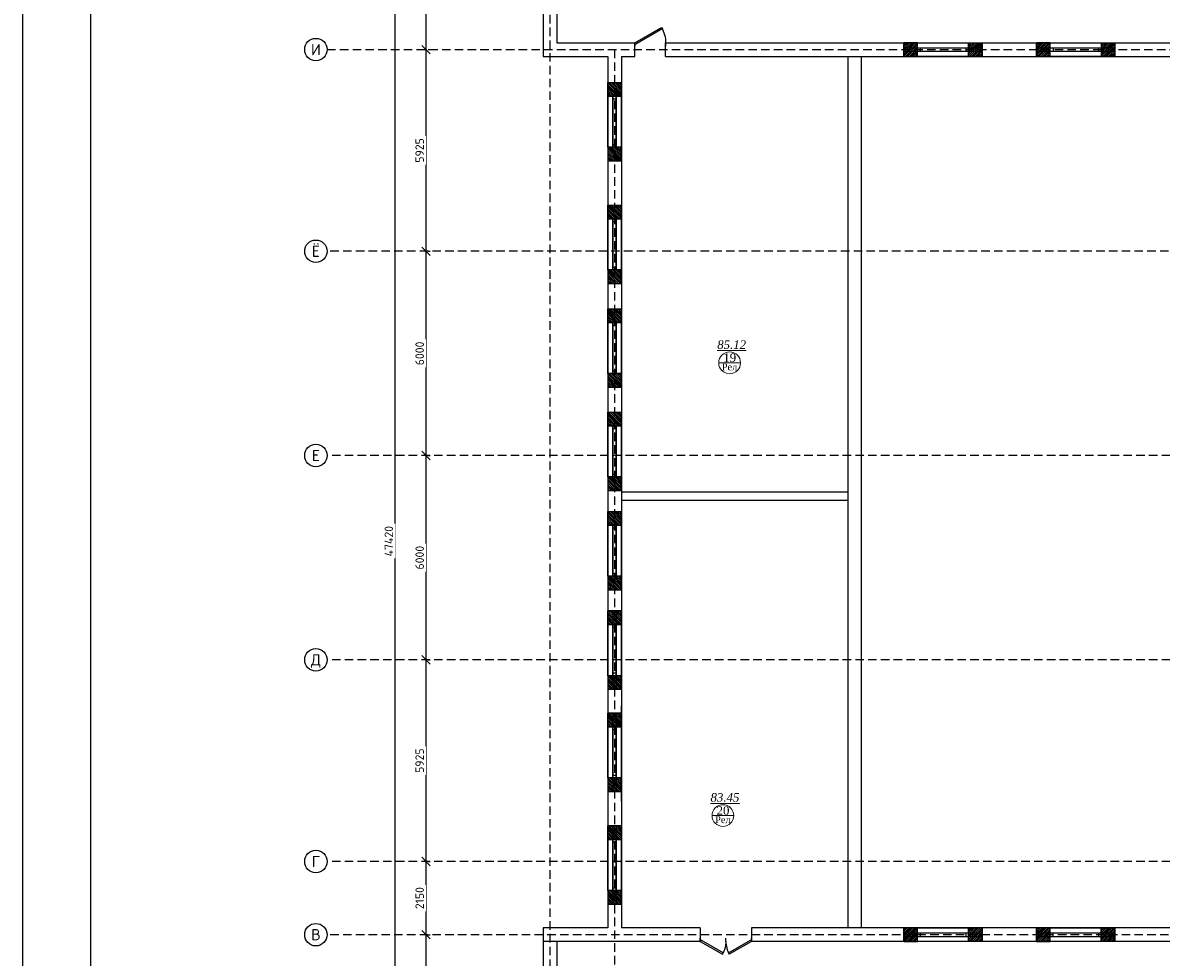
# Model space of a CAD drawing. Header units: inches. Extents: x 8001 to 766003, y -84601 to 563258.
# Tile 10 of 188: x 189106 to 222552, y 17988 to 45438. Entities that reach past the tile are written whole.
import ezdxf
from ezdxf.enums import TextEntityAlignment as Align

# ---------------------------------------------------------------- set-up
doc = ezdxf.new("R2010")
doc.units = ezdxf.units.IN
doc.header["$MEASUREMENT"] = 0
doc.linetypes.add('( Hidden )', pattern=[0.375, 0.25, -0.125])
doc.layers.add('.', color=7, linetype='Continuous', lineweight=15)
doc.layers.add('СТЕНЫ', color=7, linetype='Continuous', lineweight=40)
doc.styles.add('GOST', font='isocpeur.ttf')
doc.styles.add('Text style', font='isocpeur.ttf', dxfattribs={"height": 250})
doc.styles.add('TIEMS', font='times.ttf')
doc.dimstyles.new('Dim Style', dxfattribs={"dimtxt": 250, "dimasz": 250, "dimexe": 125, "dimexo": 62.5, "dimgap": 62.5, "dimtad": 1, "dimdec": 0, "dimtxsty": 'Text style', "dimblk": 'OBLIQUE', "dimcen": 250, "dimclrd": 256, "dimclre": 256, "dimclrt": 256, "dimadec": 0, "dimazin": 0, "dimtfac": 1, "dimtdec": 0, "dimtmove": 0, "dimatfit": 3, "dimldrblk": 'OBLIQUE', "dimfxl": 1, "dimlwd": -1, "dimlwe": -1, "dimarcsym": 0})
pattern_1 = [(45, (1276666.25, 1731302.557), (-27.5771645, 27.5771645), []), (45, (1276668.25, 1731302.557), (-27.5771645, 27.5771645), [])]

# ---------------------------------------------------------------- blocks, each defined once
blk = doc.blocks.new('*U290')
at = {"color": 5}
for p, q in [((0, 0), (0, -4)), ((-36, 0), (-36, -4))]:
    blk.add_line(p, q, dxfattribs=at)
blk.add_lwpolyline([(0, 0), (-31.2, 18), (-32.1, 16.5), (-0.9, -1.5)], close=True, dxfattribs=at)
blk.add_arc((0, 0), 36, 150, 180, dxfattribs=at)
blk = doc.blocks.new('_Oblique')
at = {"color": 0, "linetype": 'ByBlock', "lineweight": -2}
blk.add_line((-0.5, -0.5), (0.5, 0.5), dxfattribs=at)
blk = doc.blocks.new('*D141')
at = {"transparency": 16777216}
for p, q in [((173134, 57389), (173134, 66659)), ((173196, 66659), (173259, 66659)), ((173196, 57389), (173259, 57389))]:
    blk.add_line(p, q, dxfattribs=at)
at = {"layer": 'Defpoints', "color": 0, "transparency": 16777216}
for p in [(173134, 66659), (173134, 66659), (173134, 57389)]:
    blk.add_point(p, dxfattribs=at)
at = {"transparency": 16777216, "xscale": 250, "yscale": 250, "zscale": 250}
for p, rotation in [((173134, 66659), 90), ((173134, 57389), 270)]:
    blk.add_blockref('_Oblique', p, dxfattribs=dict(at, rotation=rotation))
at = {"transparency": 16777216, "insert": (172946, 62024), "char_height": 250, "attachment_point": 5, "rotation": 90, "style": 'Text style', "bg_fill": 3, "box_fill_scale": 1.25, "bg_fill_color": 256, "bg_fill_true_color": 13158600, "bg_fill_transparency": 0}
blk.add_mtext('9270', dxfattribs=at)
blk = doc.blocks.new('*D142')
at = {"transparency": 16777216}
for p, q in [((173134, 66659), (173134, 68809)), ((173196, 68809), (173259, 68809)), ((173196, 66659), (173259, 66659))]:
    blk.add_line(p, q, dxfattribs=at)
at = {"layer": 'Defpoints', "color": 0, "transparency": 16777216}
for p in [(173134, 68809), (173134, 68809), (173134, 66659)]:
    blk.add_point(p, dxfattribs=at)
at = {"transparency": 16777216, "xscale": 250, "yscale": 250, "zscale": 250}
for p, rotation in [((173134, 68809), 90), ((173134, 66659), 270)]:
    blk.add_blockref('_Oblique', p, dxfattribs=dict(at, rotation=rotation))
at = {"transparency": 16777216, "insert": (172946, 67734), "char_height": 250, "attachment_point": 5, "rotation": 90, "style": 'Text style', "bg_fill": 3, "box_fill_scale": 1.25, "bg_fill_color": 256, "bg_fill_true_color": 13158600, "bg_fill_transparency": 0}
blk.add_mtext('2150', dxfattribs=at)
blk = doc.blocks.new('*D143')
at = {"transparency": 16777216}
for p, q in [((173134, 74734), (173134, 80734)), ((173196, 80734), (173259, 80734)), ((173196, 74734), (173259, 74734))]:
    blk.add_line(p, q, dxfattribs=at)
at = {"layer": 'Defpoints', "color": 0, "transparency": 16777216}
for p in [(173134, 80734), (173134, 80734), (173134, 74734)]:
    blk.add_point(p, dxfattribs=at)
at = {"transparency": 16777216, "xscale": 250, "yscale": 250, "zscale": 250}
for p, rotation in [((173134, 80734), 90), ((173134, 74734), 270)]:
    blk.add_blockref('_Oblique', p, dxfattribs=dict(at, rotation=rotation))
at = {"transparency": 16777216, "insert": (172946, 77734), "char_height": 250, "attachment_point": 5, "rotation": 90, "style": 'Text style', "bg_fill": 3, "box_fill_scale": 1.25, "bg_fill_color": 256, "bg_fill_true_color": 13158600, "bg_fill_transparency": 0}
blk.add_mtext('6000', dxfattribs=at)
blk = doc.blocks.new('*D144')
at = {"transparency": 16777216}
for p, q in [((173134, 80734), (173134, 86734)), ((173196, 86734), (173259, 86734)), ((173196, 80734), (173259, 80734))]:
    blk.add_line(p, q, dxfattribs=at)
at = {"layer": 'Defpoints', "color": 0, "transparency": 16777216}
for p in [(173134, 86734), (173134, 86734), (173134, 80734)]:
    blk.add_point(p, dxfattribs=at)
at = {"transparency": 16777216, "xscale": 250, "yscale": 250, "zscale": 250}
for p, rotation in [((173134, 86734), 90), ((173134, 80734), 270)]:
    blk.add_blockref('_Oblique', p, dxfattribs=dict(at, rotation=rotation))
at = {"transparency": 16777216, "insert": (172946, 83734), "char_height": 250, "attachment_point": 5, "rotation": 90, "style": 'Text style', "bg_fill": 3, "box_fill_scale": 1.25, "bg_fill_color": 256, "bg_fill_true_color": 13158600, "bg_fill_transparency": 0}
blk.add_mtext('6000', dxfattribs=at)
blk = doc.blocks.new('*D145')
at = {"transparency": 16777216}
for p, q in [((173134, 86734), (173134, 92659)), ((173196, 92659), (173259, 92659)), ((173196, 86734), (173259, 86734))]:
    blk.add_line(p, q, dxfattribs=at)
at = {"layer": 'Defpoints', "color": 0, "transparency": 16777216}
for p in [(173134, 92659), (173134, 92659), (173134, 86734)]:
    blk.add_point(p, dxfattribs=at)
at = {"transparency": 16777216, "xscale": 250, "yscale": 250, "zscale": 250}
for p, rotation in [((173134, 92659), 90), ((173134, 86734), 270)]:
    blk.add_blockref('_Oblique', p, dxfattribs=dict(at, rotation=rotation))
at = {"transparency": 16777216, "insert": (172946, 89697), "char_height": 250, "attachment_point": 5, "rotation": 90, "style": 'Text style', "bg_fill": 3, "box_fill_scale": 1.25, "bg_fill_color": 256, "bg_fill_true_color": 13158600, "bg_fill_transparency": 0}
blk.add_mtext('5925', dxfattribs=at)
blk = doc.blocks.new('*D146')
at = {"transparency": 16777216}
for p, q in [((173134, 92659), (173134, 96629)), ((173196, 96629), (173259, 96629)), ((173196, 92659), (173259, 92659))]:
    blk.add_line(p, q, dxfattribs=at)
at = {"layer": 'Defpoints', "color": 0, "transparency": 16777216}
for p in [(173134, 96629), (173134, 96629), (173134, 92659)]:
    blk.add_point(p, dxfattribs=at)
at = {"transparency": 16777216, "xscale": 250, "yscale": 250, "zscale": 250}
for p, rotation in [((173134, 96629), 90), ((173134, 92659), 270)]:
    blk.add_blockref('_Oblique', p, dxfattribs=dict(at, rotation=rotation))
at = {"transparency": 16777216, "insert": (172946, 94644), "char_height": 250, "attachment_point": 5, "rotation": 90, "style": 'Text style', "bg_fill": 3, "box_fill_scale": 1.25, "bg_fill_color": 256, "bg_fill_true_color": 13158600, "bg_fill_transparency": 0}
blk.add_mtext('3970', dxfattribs=at)
blk = doc.blocks.new('*D148')
at = {"transparency": 16777216}
for p, q in [((172228, 54509), (172228, 101929)), ((172290, 101929), (172353, 101929)), ((172290, 54509), (172353, 54509))]:
    blk.add_line(p, q, dxfattribs=at)
at = {"layer": 'Defpoints', "color": 0, "transparency": 16777216}
for p in [(172228, 101929), (172228, 101929), (172228, 54509)]:
    blk.add_point(p, dxfattribs=at)
at = {"transparency": 16777216, "xscale": 250, "yscale": 250, "zscale": 250}
for p, rotation in [((172228, 101929), 90), ((172228, 54509), 270)]:
    blk.add_blockref('_Oblique', p, dxfattribs=dict(at, rotation=rotation))
at = {"transparency": 16777216, "insert": (172040, 78219), "char_height": 250, "attachment_point": 5, "rotation": 90, "style": 'Text style', "bg_fill": 3, "box_fill_scale": 1.25, "bg_fill_color": 256, "bg_fill_true_color": 13158600, "bg_fill_transparency": 0}
blk.add_mtext('47420', dxfattribs=at)
blk = doc.blocks.new('*D150')
at = {"transparency": 16777216}
for p, q in [((173134, 68809), (173134, 74734)), ((173196, 74734), (173259, 74734)), ((173196, 68809), (173259, 68809))]:
    blk.add_line(p, q, dxfattribs=at)
at = {"layer": 'Defpoints', "color": 0, "transparency": 16777216}
for p in [(173134, 74734), (173134, 74734), (173134, 68809)]:
    blk.add_point(p, dxfattribs=at)
at = {"transparency": 16777216, "xscale": 250, "yscale": 250, "zscale": 250}
for p, rotation in [((173134, 74734), 90), ((173134, 68809), 270)]:
    blk.add_blockref('_Oblique', p, dxfattribs=dict(at, rotation=rotation))
at = {"transparency": 16777216, "insert": (172946, 71772), "char_height": 250, "attachment_point": 5, "rotation": 90, "style": 'Text style', "bg_fill": 3, "box_fill_scale": 1.25, "bg_fill_color": 256, "bg_fill_true_color": 13158600, "bg_fill_transparency": 0}
blk.add_mtext('5925', dxfattribs=at)
blk = doc.blocks.new('kb-axis')
blk.add_circle((0, 0), 1)
at = {"style": 'GOST'}
blk.add_attdef('AXIS', text='', height=1, dxfattribs=at).set_placement((0, 0), align=Align.MIDDLE_CENTER)
blk = doc.blocks.new('*U291')
at = {"color": 5}
for p, q in [((-30, 0), (-30, 4)), ((0, 0), (0, 4))]:
    blk.add_line(p, q, dxfattribs=at)
blk.add_lwpolyline([(0, 0), (-26, -15), (-26.9, -13.5), (-0.9, 1.5)], close=True, dxfattribs=at)
blk.add_arc((0, 0), 30, 180, 210, dxfattribs=at)
blk = doc.blocks.new('gggggggggggggggffffffffffgc')
at = {"layer": '.'}
h = blk.add_hatch(dxfattribs=at)
h.set_pattern_fill('JIS_LC_8', color=32, scale=5)
h.set_pattern_definition(pattern_1)
h.paths.add_polyline_path([(1969330, 2113298), (1968930, 2113298), (1968930, 2112898), (1969330, 2112898)])
h = blk.add_hatch(dxfattribs=at)
h.set_pattern_fill('JIS_LC_8', color=32, scale=5)
h.set_pattern_definition(pattern_1)
h.paths.add_polyline_path([(1970830, 2113298), (1971230, 2113298), (1971230, 2112898), (1970830, 2112898)])
for p, q in [((1968930, 2113298), (1968930, 2112898)), ((1968930, 2113298), (1968930, 2112898)), ((1971230, 2113298), (1971230, 2112898))]:
    blk.add_line(p, q)
at = {"color": 5}
for p, q in [((1969330, 2113148), (1970830, 2113148)), ((1969330, 2113048), (1970830, 2113048))]:
    blk.add_line(p, q, dxfattribs=at)
for points in [[(1969330, 2113298), (1968930, 2113298), (1968930, 2112898), (1969330, 2112898)], [(1970830, 2113298), (1971230, 2113298), (1971230, 2112898), (1970830, 2112898)]]:
    blk.add_lwpolyline(points, close=True)
at = {"color": 0}
blk.add_lwpolyline([(1969330, 2113298), (1970830, 2113298), (1970830, 2112898), (1969330, 2112898)], close=True, dxfattribs=at)
at = {"color": 5}
for points in [[(1969410, 2113148), (1969410, 2113048)], [(1970750, 2113148), (1970750, 2113048)]]:
    blk.add_lwpolyline(points, dxfattribs=at)
blk = doc.blocks.new('hkgk')
for p, q in [((176571.2, 102129.3), (176571.2, 93229.3)), ((176971.2, 95259.3), (176971.2, 93434.3)), ((176571.2, 93434.3), (176571.2, 92459.3)), ((176971.2, 93434.3), (176971.2, 92859.3)), ((176971.2, 92859.3), (179271.2, 92859.3)), ((179271.2, 92459.3), (179271.2, 92859.3)), ((180171.2, 92859.3), (183396.2, 92859.3)), ((180171.2, 92459.3), (180171.2, 92859.3)), ((183396.2, 92859.3), (222371.2, 92859.3)), ((187171.2, 92459.3), (187171.2, 92859.3)), ((187171.2, 92459.3), (187171.2, 92859.3)), ((189471.2, 92459.3), (189471.2, 92859.3)), ((189471.2, 92459.3), (189471.2, 92859.3)), ((191071.2, 92459.3), (191071.2, 92859.3)), ((191071.2, 92459.3), (191071.2, 92859.3)), ((193371.2, 92459.3), (193371.2, 92859.3)), ((193371.2, 92459.3), (193371.2, 92859.3)), ((176571.2, 92459.3), (178471.2, 92459.3)), ((178471.2, 92459.3), (178471.2, 66859.3)), ((178871.2, 92459.3), (179271.2, 92459.3)), ((178871.2, 92459.3), (178871.2, 66859.3)), ((180171.2, 92459.3), (221971.2, 92459.3)), ((185521.2, 92459.3), (185521.2, 66859.3)), ((185921.2, 92459.3), (185921.2, 66859.3)), ((178869.7, 91291.8), (178469.7, 91291.8)), ((178869.7, 89791.8), (178469.7, 89791.8)), ((178869.7, 87691.8), (178469.7, 87691.8)), ((178869.7, 86191.8), (178469.7, 86191.8)), ((178869.7, 84641.8), (178469.7, 84641.8)), ((178869.7, 83141.8), (178469.7, 83141.8)), ((178869.7, 81610.7), (178469.7, 81610.7)), ((178869.7, 80110.7), (178469.7, 80110.7)), ((178869.7, 78690.7), (178469.7, 78690.7)), ((178869.7, 77190.7), (178469.7, 77190.7)), ((178869.7, 76167.5), (178469.7, 76167.5)), ((178869.7, 73867.5), (178469.7, 73867.5)), ((178869.7, 73379.3), (178869.7, 70579.3)), ((178869.7, 73167.5), (178469.7, 73167.5)), ((178869.7, 70867.5), (178469.7, 70867.5)), ((178869.7, 69859.3), (178469.7, 69859.3)), ((178869.7, 67559.3), (178469.7, 67559.3)), ((176572.7, 66859.3), (176572.7, 57189.3)), ((178471.2, 66859.3), (176572.7, 66859.3)), ((181191.2, 66859.3), (178871.2, 66859.3)), ((181191.2, 66859.3), (181191.2, 66459.3)), ((189186.3, 66859.3), (182691.2, 66859.3)), ((182691.2, 66859.3), (182691.2, 66459.3)), ((187171.2, 66459.3), (187171.2, 66859.3)), ((187171.2, 66459.3), (187171.2, 66859.3)), ((221971.2, 66859.3), (189186.3, 66859.3)), ((189471.2, 66459.3), (189471.2, 66859.3)), ((189471.2, 66459.3), (189471.2, 66859.3)), ((191071.2, 66459.3), (191071.2, 66859.3)), ((191071.2, 66459.3), (191071.2, 66859.3)), ((193371.2, 66459.3), (193371.2, 66859.3)), ((193371.2, 66459.3), (193371.2, 66859.3)), ((181191.2, 66459.3), (176571.2, 66459.3)), ((176972.7, 66459.3), (176972.7, 64159.3)), ((222371.2, 66459.3), (182691.2, 66459.3))]:
    blk.add_line(p, q)
at = {"color": 1, "linetype": '( Hidden )', "ltscale": 1000}
for p, q in [((176769.7, 101929.3), (176769.7, 50364.7)), ((170227.6, 92659.3), (231321.2, 92659.3)), ((178669.7, 92659.3), (178669.7, 50364.7)), ((231321.2, 86734.3), (170227.6, 86734.3)), ((231371.2, 80734.3), (170227.6, 80734.3)), ((231371.2, 74734.3), (170227.6, 74734.3)), ((231371.2, 68809.3), (170227.6, 68809.3)), ((231321.2, 66659.3), (170227.6, 66659.3))]:
    blk.add_line(p, q, dxfattribs=at)
at = {"color": 5}
for p, q in [((187171.2, 92709.3), (189471.2, 92709.3)), ((191071.2, 92709.3), (193371.2, 92709.3)), ((187171.2, 92609.3), (189471.2, 92609.3)), ((191071.2, 92609.3), (193371.2, 92609.3)), ((178619.7, 91291.8), (178619.7, 89791.8)), ((178719.7, 91291.8), (178719.7, 89791.8)), ((178619.7, 87691.8), (178619.7, 86191.8)), ((178719.7, 87691.8), (178719.7, 86191.8)), ((178619.7, 84641.8), (178619.7, 83141.8)), ((178719.7, 84641.8), (178719.7, 83141.8)), ((178619.7, 81610.7), (178619.7, 80110.7)), ((178719.7, 81610.7), (178719.7, 80110.7)), ((178619.7, 78690.7), (178619.7, 77190.7)), ((178719.7, 78690.7), (178719.7, 77190.7)), ((178619.7, 76167.5), (178619.7, 73867.5)), ((178719.7, 76167.5), (178719.7, 73867.5)), ((178619.7, 73167.5), (178619.7, 70867.5)), ((178719.7, 73167.5), (178719.7, 70867.5)), ((178619.7, 69859.3), (178619.7, 67559.3)), ((178719.7, 69859.3), (178719.7, 67559.3)), ((187171.2, 66709.3), (189471.2, 66709.3)), ((187171.2, 66609.3), (189471.2, 66609.3)), ((191071.2, 66709.3), (193371.2, 66709.3)), ((191071.2, 66609.3), (193371.2, 66609.3))]:
    blk.add_line(p, q, dxfattribs=at)
at = {"lineweight": 0, "ltscale": 100}
for p, q in [((181732.8, 83457.8), (182372.8, 83457.8)), ((181535.5, 70157.1), (182175.5, 70157.1))]:
    blk.add_line(p, q, dxfattribs=at)
for points in [[(185521.2, 79659.3), (178871.2, 79659.3)], [(185521.2, 79409.3), (178871.2, 79409.3)]]:
    blk.add_lwpolyline(points)
at = {"layer": 'СТЕНЫ', "color": 0, "linetype": 'ByBlock', "lineweight": 0, "ltscale": 100}
for centre in [(182052.8, 83457.8), (181855.5, 70157.1)]:
    blk.add_circle(centre, 320, dxfattribs=at)
at = {"xscale": 330, "yscale": 330, "zscale": 330}
for p, values in [((169897.6, 92659.3), {'AXIS': 'И'}), ((169897.6, 86734.3), {'AXIS': 'Ё'}), ((169897.6, 80734.3), {'AXIS': 'Е'}), ((169897.6, 74734.3), {'AXIS': 'Д'}), ((169897.6, 68809.3), {'AXIS': 'Г'}), ((169897.6, 66659.3), {'AXIS': 'В'})]:
    blk.add_blockref('kb-axis', p, dxfattribs=at).add_auto_attribs(values)
at = {"color": 5, "yscale": 25, "zscale": 25}
for name, p, xscale in [('*U290', (179271.2, 92859.3), -25), ('*U291', (181191.2, 66459.3), -25), ('*U291', (182691.2, 66459.3), 25)]:
    blk.add_blockref(name, p, dxfattribs=dict(at, xscale=xscale))
at = {"color": 0}
for p in [(-1781757, -2020438.9), (-1777857, -2020438.9), (-1781758.5, -2046438.9), (-1777858.5, -2046438.9)]:
    blk.add_blockref('gggggggggggggggffffffffffgc', p, dxfattribs=at)
at = {"color": 0, "rotation": 90}
for p in [(2291767.9, -1879537.9), (2291767.9, -1883137.9), (2291767.9, -1886187.9), (2291767.9, -1889219), (2291767.9, -1892139), (2291767.9, -1895062.2), (2291767.9, -1898062.2), (2291767.9, -1901370.4)]:
    blk.add_blockref('gggggggggggggggffffffffffgc', p, dxfattribs=at)
at = {"lineweight": 0, "ltscale": 100, "char_height": 250, "attachment_point": 5, "style": 'TIEMS'}
for s, insert in [('\\A1;{\\fTimes New Roman|b0|i1|c204|p18;\\L85.12}', (182111.9, 83990)), ('\\A1;19', (182054.9, 83606.1)), ('\\A1;{\\fTimes New Roman|b0|i1|c204|p18;\\L83.45}', (181914.6, 70689.3)), ('\\A1;20', (181857.7, 70305.3))]:
    blk.add_mtext(s, dxfattribs=dict(at, insert=insert))
at = {"lineweight": 0, "ltscale": 100, "char_height": 200, "width": 1156.471, "attachment_point": 5, "style": 'TIEMS'}
for insert in [(182049.5, 83336.2), (181852.3, 70035.5)]:
    blk.add_mtext('\\A1;Рел', dxfattribs=dict(at, insert=insert))
for base, p1, p2, override, picture, middle in [((172227.9, 101929.3), (172227.9, 54509.3), (172227.9, 101929.3), {"dimtfill": 1, "dimarcsym": 1}, '*D148', (172040.4, 78219.3)), ((173133.6, 80734.3), (173133.6, 74734.3), (173133.6, 80734.3), {"dimtmove": 1, "dimtfill": 1, "dimarcsym": 1}, '*D143', (172946.1, 77734.3)), ((173133.6, 66659.3), (173133.6, 57389.3), (173133.6, 66659.3), {"dimtfill": 1, "dimarcsym": 1}, '*D141', (172946.1, 62024.3))]:
    dim = blk.add_linear_dim(base=base, p1=p1, p2=p2, angle=90, dimstyle='Dim Style', override=override)
    dim.commit()
    dim.dimension.update_dxf_attribs({"geometry": picture, "text_midpoint": middle})
for base, p1, p2, picture, middle in [((173133.6, 86734.3), (173133.6, 80734.3), (173133.6, 86734.3), '*D144', (172946.1, 83734.3)), ((173133.6, 68809.3), (173133.6, 66659.3), (173133.6, 68809.3), '*D142', (172946.1, 67734.3))]:
    dim = blk.add_linear_dim(base=base, p1=p1, p2=p2, angle=90, dimstyle='Dim Style', override={"dimtmove": 1, "dimtfill": 1, "dimarcsym": 1})
    dim.commit()
    dim.dimension.update_dxf_attribs({"geometry": picture, "text_midpoint": middle})
for base, p1, p2, override, picture, middle in [((173133.6, 92659.3), (173133.6, 86734.3), (173133.6, 92659.3), {"dimtmove": 1, "dimtfill": 1, "dimarcsym": 1}, '*D145', (172946.1, 89696.8)), ((173133.6, 74734.3), (173133.6, 68809.3), (173133.6, 74734.3), {"dimtfill": 1, "dimarcsym": 1}, '*D150', (172946.1, 71771.8))]:
    dim = blk.add_linear_dim(base=base, p1=p1, p2=p2, angle=90, dimstyle='Dim Style', override=override)
    dim.commit()
    dim.dimension.update_dxf_attribs({"geometry": picture, "text_midpoint": middle})
dim = blk.add_linear_dim(base=(173133.6, 96629.3), p1=(173133.6, 92659.3), p2=(173133.6, 96629.3), angle=90, dimstyle='Dim Style', override={"dimtmove": 1, "dimtfill": 1, "dimarcsym": 1})
dim.commit()
dim.dimension.update_dxf_attribs({"geometry": '*D146', "text_midpoint": (172946.1, 94644.3)})

msp = doc.modelspace()

# ---------------------------------------------------------------- block references
at = {"color": 25}
msp.add_blockref('hkgk', (27820.25, -48009.038), dxfattribs=at)

# ---------------------------------------------------------------- next in the draw order: linework, layer by layer
for points in [[(189105.77, 59372.808), (289105.77, 59372.808), (289105.77, -10027.192), (189105.77, -10027.192)], [(191105.77, 58872.808), (288605.77, 58872.808), (288605.77, -9527.192), (191105.77, -9527.192)]]:
    msp.add_lwpolyline(points, close=True)

doc.saveas('drawing.dxf')
